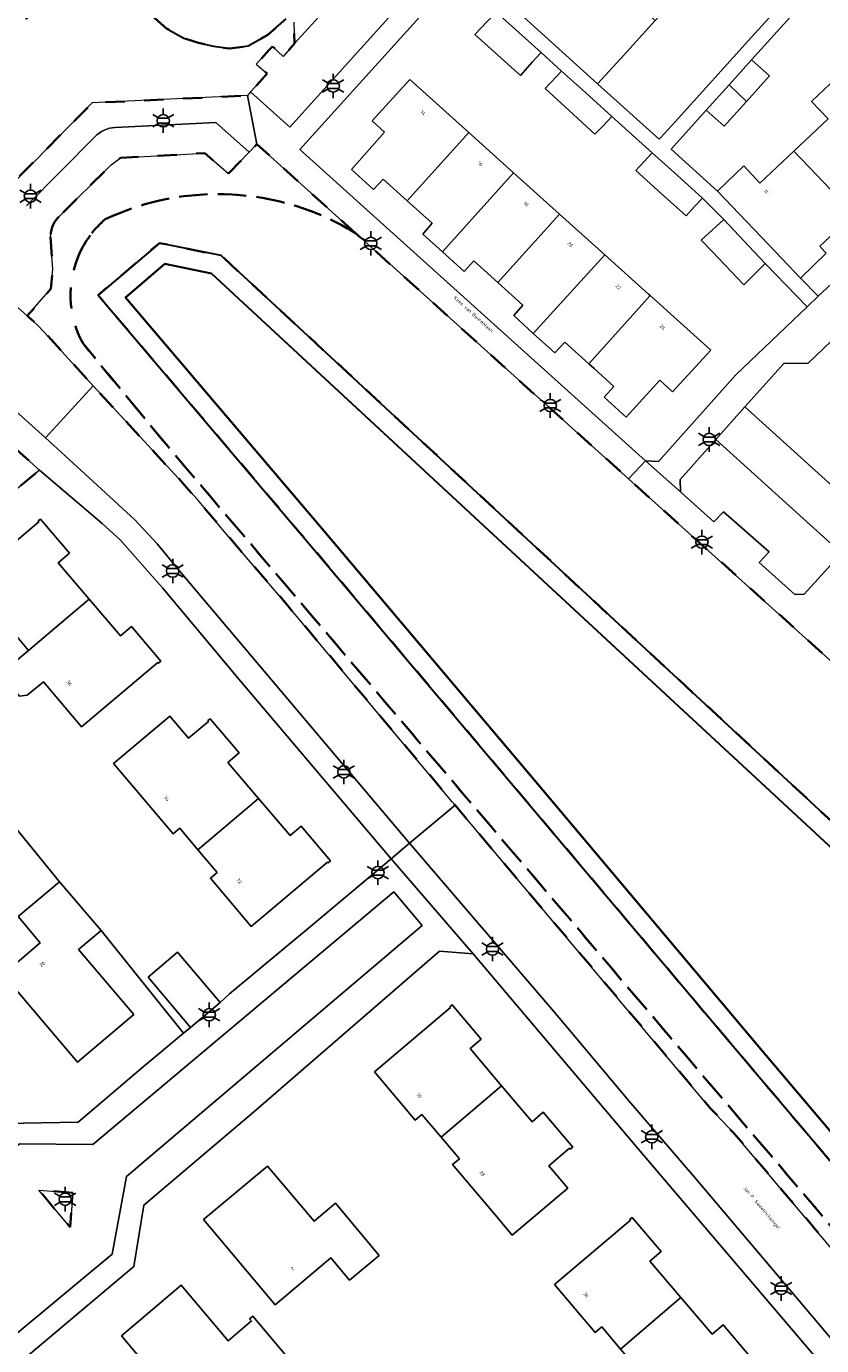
# Model space of a CAD drawing. Extents: x 105780 to 185197, y 477999 to 525027.
# Tile 234 of 256: x 108518 to 108600, y 479887 to 480023. Entities that reach past the tile are written whole.
import ezdxf
from ezdxf.enums import TextEntityAlignment as Align

# ---------------------------------------------------------------- set-up
doc = ezdxf.new("R2010")
doc.units = 0
doc.linetypes.add('XX-HIDDEN', pattern=[4, 2, -2])
for name, color, linetype, lineweight in [('B-GV-GR-HAAG_01-G', 252, 'GR-HAAG1', 13), ('B-GV-GR-MATERIAALGRENS-G', 252, 'XX-HIDDEN', 35), ('B-RO-IE-MEUBILAIR_WEGMEUBILAIR-S', 252, 'Continuous', 25), ('B-WE-GW-WATERGANG_SLOOT_INSTEEK-G', 252, 'Continuous', 30), ('B-XX-KG-KADASTRAAL_BEBOUWING-G', 252, 'Continuous', 20), ('B1-WE-OG-BEBOUWING-T18', 7, 'Continuous', 18), ('B1-WE-OG-TERREIN_ERF-GV', 252, 'Continuous', 18), ('B1-WE-OG-TOPOGRAFIE-T18', 10, 'Continuous', 18), ('B1-WE-VH-VERHARDING_ASFALT-GV', 252, 'Continuous', 18), ('B1-WE-VH-VERHARDING_BETONSTRAATSTEEN-GV', 252, 'Continuous', 18), ('B1-WE-VH-VERHARDING_TEGEL-GV', 252, 'Continuous', 18)]:
    doc.layers.add(name, color=color, linetype=linetype, lineweight=lineweight)
doc.styles.add('NLCS-ISO', font='NLCS-ISO.ttf')
doc.styles.add('NLCS-ISO-M200-T18', font='NLCS-ISO.ttf', dxfattribs={"height": 0.36})
doc.linetypes.add('GR-HAAG1', pattern='A,6,[176,NLCS.shx,S=0.125,R=0,X=0,Y=0],-2', length=8)

# ---------------------------------------------------------------- blocks, each defined once
blk = doc.blocks.new('B-SIE-WEG_LICHTMAST-SO')
at = {"ltscale": 0.1}
for p, q in [((-1.1, 0.63), (-2.19, 1.27)), ((0, 1.27), (0, 2.53)), ((1.1, 0.63), (2.19, 1.27)), ((-1.1, -0.63), (-2.19, -1.27)), ((0, -1.27), (0, -2.53)), ((1.1, -0.63), (2.19, -1.27))]:
    blk.add_line(p, q, dxfattribs=at)
at = {"flags": 128}
for points in [[(-1.16, 0.5), (1.16, 0.5)], [(-1.16, -0.5), (1.16, -0.5)]]:
    blk.add_lwpolyline(points, dxfattribs=at)
at = {"ltscale": 0.1}
blk.add_circle((0, 0), 1.27, dxfattribs=at)
at = {"style": 'NLCS-ISO'}
blk.add_attdef('TYPE', text='', height=1.8, dxfattribs=at).set_placement((0, 2.53), align=Align.BOTTOM_CENTER)

msp = doc.modelspace()

# ---------------------------------------------------------------- linework, layer by layer
at = {"layer": 'B-GV-GR-HAAG_01-G', "flags": 128}
msp.add_lwpolyline([(108589.261, 479980.654), (108585.575, 479976.504), (108585.619, 479975.236), (108585.682, 479975.179), (108589.055, 479972.136), (108590.05, 479973.192), (108594.744, 479969.041), (108593.733, 479967.939), (108597.399, 479964.645), (108598.358, 479964.671), (108602.213, 479968.918)], close=True, dxfattribs=at)
at = {"layer": 'B-GV-GR-MATERIAALGRENS-G', "flags": 128}
for points in [[(108579.025, 480100.013), (108578.062, 480099.706), (108576.596, 480099.307), (108575.349, 480099.113), (108573.19, 480098.953), (108550.184, 480098.025), (108549.875, 480097.87), (108549.714, 480097.679), (108549.53, 480096.617), (108549.347, 480093.653), (108549.112, 480090.91), (108548.743, 480088.044), (108548.31, 480086.122), (108547.64, 480083.955), (108546.569, 480081.383), (108545.296, 480079.1), (108544.524, 480077.809), (108544.139, 480077.165), (108542.781, 480075.52), (108541.408, 480074.034), (108539.261, 480072.192), (108536.68, 480070.33), (108533.683, 480068.433), (108530.618, 480066.771), (108528.576, 480065.583), (108526.927, 480064.509), (108523.002, 480061.018), (108521.566, 480059.527), (108520.355, 480057.846), (108518.995, 480055.846), (108517.912, 480053.224), (108516.241, 480049.941), (108512.457, 480043.837), (108506.659, 480035.837), (108515.317, 480028.355), (108519.102, 480025.085), (108508.127, 480013.069), (108504.408, 480016.411), (108496.822, 480023.227), (108495.642, 480021.757), (108493.462, 480019.352), (108501.224, 480012.355), (108510.368, 480004.573), (108510.371, 480004.57), (108514.333, 480004.643), (108524.949, 480015.365), (108540.952, 480016.132), (108541.277, 480016.506), (108542.196, 480017.516), (108542.995, 480018.394), (108541.869, 480019.38), (108543.208, 480020.846), (108543.531, 480021.2), (108544.639, 480020.169), (108545.806, 480021.492), (108545.741, 480023.686), (108548.921, 480027.194), (108551.617, 480030.242), (108554.824, 480033.791), (108557.499, 480036.721), (108560.715, 480040.254), (108563.341, 480043.236), (108566.571, 480046.789), (108569.211, 480049.74), (108572.434, 480053.26), (108575.037, 480056.196), (108578.248, 480059.751), (108580.889, 480062.686), (108584.139, 480066.232), (108586.714, 480069.187), (108589.952, 480072.701), (108592.563, 480075.632), (108595.793, 480079.158), (108598.408, 480082.113), (108601.594, 480085.676)], [(108603.132, 480100.013), (108603.69, 480099.134), (108604.313, 480097.531), (108604.75, 480095.503), (108604.754, 480094.317), (108604.675, 480093.612), (108604.377, 480092.556), (108602.603, 480089.928), (108601.105, 480087.893), (108583.776, 480068.926), (108577.008, 480061.647), (108572.069, 480056.335), (108563.199, 480045.997), (108559.149, 480041.513), (108556.807, 480038.737), (108544.94, 480024.037), (108543.066, 480022.38), (108542.142, 480021.862), (108541.036, 480021.241), (108539.14, 480020.988), (108539.061, 480020.977), (108538.464, 480021.071), (108537.461, 480021.228), (108535.917, 480021.58), (108534.396, 480022.031), (108532.618, 480023.056), (108531.42, 480024.066), (108530.141, 480025.472), (108529.288, 480026.608), (108529.008, 480028.389), (108529.259, 480029.989), (108529.621, 480031.228), (108530.167, 480032.579), (108531.249, 480034.25), (108540.513, 480045.265), (108543.228, 480049.153), (108544.496, 480051.113), (108546.173, 480053.382), (108547.558, 480055.094), (108549.178, 480057.648), (108550.156, 480059.793), (108550.806, 480061.62), (108551.93, 480063.762), (108553.247, 480065.71), (108554.769, 480067.514), (108556.056, 480068.864), (108557.521, 480070.213), (108559.58, 480071.773), (108561.351, 480072.922), (108562.993, 480073.883), (108564.73, 480074.674), (108566.3, 480075.549), (108569.463, 480078.137), (108570.185, 480078.886), (108572.526, 480081.314), (108575.912, 480085.448)], [(108552.097, 480001.939), (108541.924, 480011.096), (108541.125, 480010.277), (108538.996, 480008.09), (108536.572, 480010.196), (108527.852, 480009.685), (108526.89, 480008.972), (108521.495, 480003.615)], [(108520.655, 480001.543), (108520.759, 480000), (108520.88, 479998.204), (108520.67, 479996.203), (108518.251, 479993.39), (108519.297, 479992.445), (108520.005, 479991.727), (108525.028, 479986.189), (108533.125, 479977.418), (108534.463, 479975.945), (108535.787, 479974.443), (108538.385, 479971.365), (108545.004, 479963.628), (108562.072, 479943.272), (108562.361, 479942.929), (108588.725, 479911.62), (108591.122, 479909.078), (108645.467, 479844.863), (108647.354, 479846.354), (108646.132, 479846.933), (108644.69, 479848.256), (108532.921, 479979.711), (108523.995, 479990.534)], [(108675.986, 479867.621), (108675.868, 479867.763), (108662.188, 479856.373), (108659.977, 479857.978), (108666.261, 479866.283), (108666.167, 479866.368), (108665.553, 479866.923), (108664.293, 479865.532), (108652.482, 479852.497), (108646.259, 479852.632), (108621.114, 479882.515), (108592.551, 479916.259), (108546.954, 479970.332), (108525.545, 479995.538), (108531.884, 480000.915), (108538.241, 479999.626), (108608.931, 479934.091), (108672.769, 479874.885), (108667.898, 479869.51), (108666.459, 479867.922), (108667.105, 479867.403), (108668.118, 479866.589), (108662.345, 479858.859), (108662.717, 479858.506), (108676.2, 479869.641), (108677.055, 479868.807), (108687.329, 479880.202), (108686.047, 479881.356), (108630.523, 479931.339), (108580.249, 479976.595), (108554.25, 480000), (108552.097, 480001.939)], [(108523.995, 479990.534), (108532.921, 479979.711), (108644.69, 479848.256), (108646.132, 479846.933), (108647.354, 479846.354), (108649.41, 479843.953), (108654.552, 479843.847), (108663.591, 479853.873), (108664.854, 479855.274), (108675.986, 479867.621)]]:
    msp.add_lwpolyline(points, dxfattribs=at)
for points in [[(108526.281, 480003.363, -0.2531752), (108552.097, 480001.939)], [(108552.097, 480001.939, 0.2531752), (108526.281, 480003.363)], [(108521.495, 480003.615, 0.2038224), (108520.655, 480001.543)], [(108523.715, 480000, -0.1034034), (108526.281, 480003.363)], [(108526.281, 480003.363, 0.1034034), (108523.715, 480000)], [(108523.995, 479990.534, -0.2425526), (108523.715, 480000)], [(108523.715, 480000, 0.2425526), (108523.995, 479990.534)]]:
    msp.add_lwpolyline(points, format="xyb", dxfattribs=at)
for points in [[(108515.86, 479942.028), (108499.84, 479961.039), (108519.515, 479977.493), (108513.321, 479982.988), (108496.832, 479964.609), (108495.26, 479962.481), (108493.221, 479959.044), (108492.645, 479956.992), (108498.309, 479944.94), (108496.912, 479936.746), (108470.023, 479913.439), (108455.816, 479901.124), (108459.001, 479897.046), (108460.515, 479894.52), (108464.857, 479898.249)], [(108522.932, 479902.934), (108519.445, 479903.193), (108522.662, 479899.368)]]:
    msp.add_lwpolyline(points, close=True, dxfattribs=at)
at = {"layer": 'B-WE-GW-WATERGANG_SLOOT_INSTEEK-G', "flags": 128}
msp.add_lwpolyline([(108531.42, 480024.066), (108532.618, 480023.056), (108534.396, 480022.031), (108535.917, 480021.58), (108537.461, 480021.228), (108538.464, 480021.071), (108539.061, 480020.977), (108539.14, 480020.988), (108541.036, 480021.241), (108542.142, 480021.862), (108543.066, 480022.38), (108544.94, 480024.037)], dxfattribs=at)
for points in [[(108664.293, 479865.532), (108665.553, 479866.923), (108666.459, 479867.922), (108667.898, 479869.51), (108672.769, 479874.885), (108608.931, 479934.091), (108538.241, 479999.626), (108531.884, 480000.915), (108525.545, 479995.538), (108546.954, 479970.332), (108592.551, 479916.259), (108621.114, 479882.515), (108646.259, 479852.632), (108652.482, 479852.497)], [(108537.257, 479997.785), (108608.407, 479931.797), (108655.971, 479887.482), (108669.851, 479874.642), (108666.428, 479870.865), (108662.802, 479866.864), (108651.613, 479854.516), (108647.207, 479854.612), (108622.642, 479883.805), (108594.079, 479917.549), (108570.912, 479945.076), (108548.482, 479971.623), (108528.365, 479995.307), (108532.438, 479998.762)], [(108537.257, 479997.785), (108532.438, 479998.762), (108528.365, 479995.307), (108548.482, 479971.623), (108570.912, 479945.076), (108594.079, 479917.549), (108622.642, 479883.805), (108647.207, 479854.612), (108651.613, 479854.516), (108662.802, 479866.864), (108666.428, 479870.865), (108669.851, 479874.642), (108655.971, 479887.482), (108608.407, 479931.797)]]:
    msp.add_lwpolyline(points, close=True, dxfattribs=at)
at = {"layer": 'B-XX-KG-KADASTRAAL_BEBOUWING-G', "flags": 128}
for points in [[(108581.133, 480025.534), (108574.284, 480031.478), (108572.666, 480029.706), (108571.791, 480030.489), (108567.631, 480025.881), (108577.063, 480017.324), (108579.421, 480019.924), (108582.985, 480023.855)], [(108566.591, 480024.745), (108565.641, 480023.728), (108564.42, 480022.422), (108569.103, 480018.202), (108570.331, 480019.559), (108571.237, 480020.561)], [(108592.948, 480019.821), (108590.621, 480017.245), (108592.423, 480015.512), (108594.809, 480018.158)], [(108563.771, 480012.321), (108557.686, 480017.794), (108553.813, 480013.522), (108555.094, 480012.362), (108551.682, 480008.503), (108553.961, 480006.418), (108554.933, 480007.508), (108557.428, 480005.273)], [(108575.806, 480016.429), (108573.351, 480018.644), (108571.671, 480016.838), (108574.14, 480014.572), (108576.79, 480012.139), (108577.658, 480013.044), (108578.54, 480013.962)], [(108601.724, 480017.984), (108599.135, 480015.53), (108600.828, 480013.738), (108597.303, 480010.406), (108603.514, 480003.906), (108607.076, 480007.271), (108607.744, 480006.58), (108610.297, 480008.984)], [(108592.423, 480015.512), (108590.621, 480017.245), (108588.259, 480014.629), (108590.113, 480012.952)], [(108568.391, 480008.165), (108563.771, 480012.321), (108557.428, 480005.273), (108560.007, 480002.962), (108559.038, 480001.832), (108561.064, 480000)], [(108582.688, 480010.227), (108581.854, 480009.314), (108581.017, 480008.399), (108583.636, 480006.034), (108586.197, 480003.72), (108587.075, 480004.673), (108587.877, 480005.545), (108585.308, 480007.863)], [(108597.303, 480010.406), (108593.803, 480007.097), (108592.135, 480008.893), (108589.441, 480006.28), (108595.413, 480000), (108597.986, 479997.294), (108600.622, 479999.85), (108600.49, 480000), (108599.984, 480000.573), (108603.514, 480003.906)], [(108573.125, 480003.907), (108568.391, 480008.165), (108561.064, 480000), (108563.304, 479997.974), (108564.314, 479999.063), (108566.775, 479996.848)], [(108577.825, 479999.68), (108577.469, 480000), (108573.125, 480003.907), (108566.775, 479996.848), (108569.366, 479994.517), (108568.411, 479993.422), (108570.431, 479991.595)], [(108590.076, 480003.328), (108587.76, 480001.202), (108588.904, 480000), (108592.134, 479996.607), (108594.341, 479998.81), (108593.218, 480000)], [(108581.035, 479993.891), (108582.475, 479995.497), (108582.314, 479995.642), (108577.825, 479999.68), (108570.431, 479991.595), (108572.666, 479989.573), (108573.678, 479990.672), (108576.15, 479988.443)], [(108582.475, 479995.497), (108581.035, 479993.891), (108576.15, 479988.443), (108576.696, 479987.951), (108578.74, 479986.108), (108577.752, 479985.002), (108580.016, 479982.959), (108583.481, 479986.753), (108584.805, 479985.578), (108588.744, 479989.859)], [(108518.376, 479958.885), (108523.108, 479962.901), (108524.619, 479964.183), (108521.442, 479967.93), (108522.586, 479968.9), (108519.597, 479972.428), (108519.375, 479972.245), (108519.446, 479972.161), (108511.586, 479965.52), (108515.788, 479960.547), (108516.472, 479961.132)], [(108524.619, 479964.183), (108523.108, 479962.901), (108518.376, 479958.885), (108515.505, 479956.452), (108517.445, 479954.162), (108518.235, 479954.25), (108519.903, 479955.659), (108523.848, 479950.992), (108531.714, 479957.641), (108531.785, 479957.557), (108532.029, 479957.764), (108528.989, 479961.349), (108527.845, 479960.379)], [(108536.944, 479951.567), (108534.875, 479949.814), (108532.935, 479952.103), (108527.154, 479947.204), (108529.084, 479944.926), (108533.286, 479939.953), (108533.97, 479940.538), (108535.846, 479938.324), (108542.102, 479943.607), (108538.94, 479947.336), (108540.084, 479948.306), (108537.095, 479951.834), (108536.873, 479951.651)], [(108542.102, 479943.607), (108535.846, 479938.324), (108537.846, 479935.964), (108537.143, 479935.37), (108541.346, 479930.398), (108549.212, 479937.047), (108549.283, 479936.963), (108549.527, 479937.17), (108546.487, 479940.755), (108545.343, 479939.785)], [(108525.856, 479930.005), (108521.578, 479935.021), (108517.296, 479931.421), (108519.579, 479928.705), (108515.748, 479925.453), (108523.442, 479916.389), (108529.236, 479921.307), (108523.534, 479928.025)], [(108535.086, 479919.99), (108538.141, 479922.572), (108533.755, 479927.761), (108530.7, 479925.179)], [(108560.931, 479908.662), (108567.169, 479913.966), (108563.907, 479917.813), (108565.051, 479918.783), (108562.062, 479922.311), (108561.84, 479922.128), (108561.911, 479922.044), (108554.051, 479915.403), (108558.253, 479910.43), (108558.937, 479911.015)], [(108567.169, 479913.966), (108560.931, 479908.662), (108562.813, 479906.441), (108562.11, 479905.847), (108566.313, 479900.875), (108568.267, 479898.564), (108574, 479903.41), (108572.046, 479905.721), (108574.179, 479907.524), (108574.25, 479907.44), (108574.494, 479907.647), (108571.454, 479911.232), (108570.31, 479910.262)], [(108554.547, 479896.473), (108550.021, 479901.874), (108547.823, 479900.006), (108543.012, 479905.68), (108536.424, 479900.183), (108543.822, 479891.379), (108549.564, 479896.204), (108551.494, 479893.907)], [(108579.441, 479886.791), (108585.649, 479892.13), (108582.465, 479895.885), (108583.609, 479896.855), (108580.62, 479900.383), (108580.398, 479900.2), (108580.469, 479900.116), (108572.609, 479893.475), (108576.811, 479888.502), (108577.495, 479889.087)], [(108535.35, 479879.372), (108537.866, 479876.379), (108543.844, 479881.405), (108546.806, 479883.895), (108541.501, 479890.205), (108541.178, 479889.932), (108541.372, 479889.703), (108538.978, 479887.671), (108534.119, 479893.397), (108527.956, 479888.167)], [(108585.649, 479892.13), (108579.441, 479886.791), (108581.371, 479884.513), (108580.668, 479883.919), (108584.871, 479878.947), (108592.737, 479885.596), (108592.808, 479885.512), (108593.052, 479885.719), (108590.012, 479889.304), (108588.868, 479888.334)]]:
    msp.add_lwpolyline(points, close=True, dxfattribs=at)
at = {"layer": 'B1-WE-OG-TERREIN_ERF-GV', "flags": 128}
for points in [[(108617.508, 480049.278), (108611.08, 480055.059), (108608.848, 480052.383), (108605.604, 480048.805), (108602.017, 480044.848), (108599.778, 480042.378), (108597.55, 480039.921), (108594.307, 480036.343), (108590.719, 480032.386), (108588.471, 480029.906), (108586.252, 480027.459), (108582.985, 480023.855), (108579.421, 480019.924), (108577.063, 480017.324), (108583.431, 480011.623), (108583.555, 480011.76), (108585.065, 480013.429), (108592.949, 480022.141), (108597.244, 480026.886)], [(108636.542, 480030.351), (108634.732, 480032.261), (108631.987, 480029.653), (108631.312, 480030.363), (108627.902, 480027.088), (108624.342, 480023.669), (108625.014, 480022.968), (108622.452, 480020.518), (108619.943, 480018.119), (108619.17, 480018.755), (108615.656, 480015.444), (108612.169, 480012.158), (108612.844, 480011.383), (108610.297, 480008.984), (108607.744, 480006.58), (108607.076, 480007.271), (108603.514, 480003.906), (108599.984, 480000.573), (108600.49, 480000), (108600.622, 479999.85), (108597.986, 479997.294), (108599.817, 479995.427), (108603.564, 479998.919), (108604.698, 480000)], [(108577.469, 480000), (108577.825, 479999.68), (108582.314, 479995.642), (108582.475, 479995.497), (108588.744, 479989.859), (108584.805, 479985.578), (108583.481, 479986.753), (108580.016, 479982.959), (108577.752, 479985.002), (108578.74, 479986.108), (108576.696, 479987.951), (108576.15, 479988.443), (108573.678, 479990.672), (108572.666, 479989.573), (108570.431, 479991.595), (108568.411, 479993.422), (108569.366, 479994.517), (108566.775, 479996.848), (108564.314, 479999.063), (108563.304, 479997.974), (108561.064, 480000), (108559.038, 480001.832), (108560.007, 480002.962), (108557.428, 480005.273), (108554.933, 480007.508), (108553.961, 480006.418), (108551.682, 480008.503), (108555.094, 480012.362), (108553.813, 480013.522), (108557.686, 480017.794), (108563.771, 480012.321), (108568.391, 480008.165), (108573.125, 480003.907)], [(108532.195, 479965.345), (108527.813, 479970.29), (108525.963, 479971.97), (108519.515, 479977.493), (108499.84, 479961.039), (108515.86, 479942.028), (108521.578, 479935.021), (108525.856, 479930.005), (108534.346, 479919.413), (108535.086, 479919.99), (108530.7, 479925.179), (108533.755, 479927.761), (108538.141, 479922.572), (108539.102, 479923.442), (108547.655, 479930.557), (108555.784, 479937.396), (108540.279, 479955.672)], [(108515.505, 479956.452), (108518.376, 479958.885), (108516.472, 479961.132), (108515.788, 479960.547), (108511.586, 479965.52), (108519.446, 479972.161), (108519.375, 479972.245), (108519.597, 479972.428), (108522.586, 479968.9), (108521.442, 479967.93), (108524.619, 479964.183), (108527.845, 479960.379), (108528.989, 479961.349), (108532.029, 479957.764), (108531.785, 479957.557), (108531.714, 479957.641), (108523.848, 479950.992), (108519.903, 479955.659), (108518.235, 479954.25), (108517.445, 479954.162)], [(108532.935, 479952.103), (108534.875, 479949.814), (108536.944, 479951.567), (108536.873, 479951.651), (108537.095, 479951.834), (108540.084, 479948.306), (108538.94, 479947.336), (108542.102, 479943.607), (108545.343, 479939.785), (108546.487, 479940.755), (108549.527, 479937.17), (108549.283, 479936.963), (108549.212, 479937.047), (108541.346, 479930.398), (108537.143, 479935.37), (108537.846, 479935.964), (108535.846, 479938.324), (108533.97, 479940.538), (108533.286, 479939.953), (108529.084, 479944.926), (108527.154, 479947.204)], [(108566.313, 479900.875), (108562.11, 479905.847), (108562.813, 479906.441), (108560.931, 479908.662), (108558.937, 479911.015), (108558.253, 479910.43), (108554.051, 479915.403), (108561.911, 479922.044), (108561.84, 479922.128), (108562.062, 479922.311), (108565.051, 479918.783), (108563.907, 479917.813), (108567.169, 479913.966), (108570.31, 479910.262), (108571.454, 479911.232), (108574.494, 479907.647), (108574.25, 479907.44), (108574.179, 479907.524), (108572.046, 479905.721), (108574, 479903.41), (108568.267, 479898.564)], [(108554.547, 479896.473), (108551.494, 479893.907), (108549.564, 479896.204), (108543.822, 479891.379), (108536.424, 479900.183), (108543.012, 479905.68), (108547.823, 479900.006), (108550.021, 479901.874)], [(108580.668, 479883.919), (108581.371, 479884.513), (108579.441, 479886.791), (108577.495, 479889.087), (108576.811, 479888.502), (108572.609, 479893.475), (108580.469, 479900.116), (108580.398, 479900.2), (108580.62, 479900.383), (108583.609, 479896.855), (108582.465, 479895.885), (108585.649, 479892.13), (108588.868, 479888.334), (108590.012, 479889.304), (108593.052, 479885.719), (108592.808, 479885.512), (108592.737, 479885.596), (108584.871, 479878.947)], [(108527.956, 479888.167), (108534.119, 479893.397), (108538.978, 479887.671), (108541.372, 479889.703), (108541.178, 479889.932), (108541.501, 479890.205), (108546.806, 479883.895), (108543.844, 479881.405), (108537.866, 479876.379), (108535.35, 479879.372)]]:
    msp.add_lwpolyline(points, close=True, dxfattribs=at)
for points in [[(108562.571, 480028.543), (108546.359, 480010.574), (108558.091, 480000), (108582.014, 479978.437), (108583.351, 479978.378), (108591.328, 479987.302), (108598.674, 479994.345), (108594.341, 479998.81), (108592.134, 479996.607), (108588.904, 480000), (108587.76, 480001.202), (108590.076, 480003.328), (108587.877, 480005.545), (108587.075, 480004.673), (108586.197, 480003.72), (108583.636, 480006.034), (108581.017, 480008.399), (108581.854, 480009.314), (108582.688, 480010.227), (108578.54, 480013.962), (108577.658, 480013.044), (108576.79, 480012.139), (108574.14, 480014.572), (108571.671, 480016.838), (108573.351, 480018.644), (108571.237, 480020.561), (108570.331, 480019.559), (108569.103, 480018.202), (108564.42, 480022.422), (108565.641, 480023.728)], [(108599.553, 480027.139), (108592.948, 480019.821), (108594.809, 480018.158), (108592.423, 480015.512), (108590.113, 480012.952), (108588.259, 480014.629), (108584.641, 480010.587), (108589.441, 480006.28), (108592.135, 480008.893), (108593.803, 480007.097), (108597.303, 480010.406), (108600.828, 480013.738), (108599.135, 480015.53), (108601.724, 480017.984), (108604.337, 480020.461), (108606.025, 480018.682), (108609.474, 480021.964), (108613.008, 480025.327)], [(108515.976, 479910.067), (108523.479, 479910.208), (108530.208, 479915.908), (108534.346, 479919.413), (108525.856, 479930.005), (108523.534, 479928.025), (108529.236, 479921.307), (108523.442, 479916.389), (108515.748, 479925.453), (108519.579, 479928.705), (108517.296, 479931.421), (108521.578, 479935.021), (108515.86, 479942.028)], [(108599.208, 479886.373), (108581.234, 479907.475), (108564.222, 479927.572), (108560.743, 479927.852), (108541.584, 479911.233), (108530.28, 479901.637), (108529.223, 479895.324), (108508.12, 479877.585)]]:
    msp.add_lwpolyline(points, dxfattribs=at)
at = {"layer": 'B1-WE-VH-VERHARDING_ASFALT-GV', "flags": 128}
for points in [[(108521.495, 480003.615), (108526.89, 480008.972), (108527.852, 480009.685), (108536.572, 480010.196), (108538.996, 480008.09), (108541.125, 480010.277), (108537.69, 480013.362)], [(108537.69, 480013.362), (108527.294, 480012.836)], [(108525.222, 480011.876), (108518.155, 480004.749)], [(108516.864, 479997.002), (108515.642, 479995.711), (108518.251, 479993.39), (108520.67, 479996.203), (108520.88, 479998.204), (108520.759, 480000), (108520.655, 480001.543)]]:
    msp.add_lwpolyline(points, dxfattribs=at)
at = {"layer": 'B1-WE-VH-VERHARDING_ASFALT-GV'}
for points in [[(108527.294, 480012.836, 0.1931739), (108525.222, 480011.876)], [(108520.655, 480001.543, -0.2038224), (108521.495, 480003.615)]]:
    msp.add_lwpolyline(points, format="xyb", dxfattribs=at)
at = {"layer": 'B1-WE-VH-VERHARDING_ASFALT-GV', "flags": 128}
for points in [[(108545.004, 479963.628), (108538.385, 479971.365), (108535.787, 479974.443), (108534.463, 479975.945), (108533.125, 479977.418), (108525.028, 479986.189), (108520.112, 479980.809), (108524.167, 479977.095), (108529.328, 479972.368), (108531.667, 479969.859), (108533.716, 479967.359), (108556.158, 479940.78), (108557.669, 479939.014), (108562.361, 479942.929), (108562.072, 479943.272)], [(108591.122, 479909.078), (108588.725, 479911.62), (108562.361, 479942.929), (108557.669, 479939.014), (108572.546, 479921.627), (108574.919, 479918.807), (108580.295, 479912.418), (108587.057, 479904.541), (108654.844, 479824.412), (108659.518, 479828.124), (108659.335, 479828.341), (108648.299, 479841.517), (108645.467, 479844.863)]]:
    msp.add_lwpolyline(points, close=True, dxfattribs=at)
at = {"layer": 'B1-WE-VH-VERHARDING_BETONSTRAATSTEEN-GV', "flags": 128}
for points in [[(108551.127, 480027.374), (108545.806, 480021.492), (108544.639, 480020.169), (108543.531, 480021.2), (108543.208, 480020.846), (108541.869, 480019.38), (108542.995, 480018.394), (108542.196, 480017.516), (108541.277, 480016.506), (108545.332, 480012.879), (108616.056, 480091.274)], [(108545.741, 480023.686), (108545.806, 480021.492), (108551.127, 480027.374)]]:
    msp.add_lwpolyline(points, dxfattribs=at)
for points in [[(108642.283, 480022.735), (108644.175, 480024.99), (108654.009, 480035.893), (108661.885, 480044.6), (108658.226, 480048.013), (108650.038, 480039.03), (108640.159, 480028.019), (108638.176, 480025.962), (108603.473, 479992.972), (108598.772, 479988.514), (108596.273, 479988.478), (108592.264, 479984.004), (108605.231, 479972.252), (108609.352, 479976.803), (108609.122, 479979.407), (108613.193, 479984.694)], [(108518.251, 479993.39), (108515.642, 479995.711), (108514.198, 479996.942), (108510.206, 480000), (108508.238, 480001.508), (108506.882, 480000), (108503.259, 479995.973), (108520.112, 479980.809), (108525.028, 479986.189), (108520.005, 479991.727), (108519.297, 479992.445)], [(108592.264, 479984.004), (108589.261, 479980.654), (108602.213, 479968.918), (108605.231, 479972.252)], [(108558.978, 479930.508), (108556.04, 479933.989), (108525.006, 479907.922), (108517.445, 479907.982), (108498.927, 479892.038), (108508.246, 479881.19), (108508.389, 479881.151), (108527.013, 479896.613), (108528.463, 479904.598), (108533.066, 479908.506)], [(108522.932, 479902.934), (108522.662, 479899.368), (108519.445, 479903.193)]]:
    msp.add_lwpolyline(points, close=True, dxfattribs=at)
at = {"layer": 'B1-WE-VH-VERHARDING_TEGEL-GV', "flags": 128}
for points in [[(108617.734, 480089.765), (108616.056, 480091.274), (108545.332, 480012.879), (108541.277, 480016.506), (108540.952, 480016.132), (108541.924, 480011.096), (108552.097, 480001.939), (108554.25, 480000), (108580.249, 479976.595), (108582.014, 479978.437), (108558.091, 480000), (108546.359, 480010.574), (108562.571, 480028.543), (108562.593, 480028.522), (108563.587, 480029.626), (108563.561, 480029.65), (108597.515, 480067.375), (108597.548, 480067.344), (108598.552, 480068.459), (108598.512, 480068.495)], [(108587.057, 479904.541), (108580.295, 479912.418), (108574.919, 479918.807), (108572.546, 479921.627), (108557.669, 479939.014), (108555.784, 479937.396), (108564.222, 479927.572), (108581.234, 479907.475), (108599.208, 479886.373), (108608.049, 479875.878), (108643.385, 479834.16), (108651.832, 479824.017), (108652.842, 479822.822), (108654.844, 479824.412)], [(108564.222, 479927.572), (108555.784, 479937.396), (108547.655, 479930.557), (108539.102, 479923.442), (108538.141, 479922.572), (108535.086, 479919.99), (108534.346, 479919.413), (108530.208, 479915.908), (108523.479, 479910.208), (108515.976, 479910.067), (108494.978, 479892.277), (108508.12, 479877.585), (108529.223, 479895.324), (108530.28, 479901.637), (108541.584, 479911.233), (108560.743, 479927.852)], [(108558.978, 479930.508), (108533.066, 479908.506), (108528.463, 479904.598), (108527.013, 479896.613), (108508.389, 479881.151), (108508.246, 479881.19), (108498.927, 479892.038), (108517.445, 479907.982), (108525.006, 479907.922), (108556.04, 479933.989)]]:
    msp.add_lwpolyline(points, close=True, dxfattribs=at)
for points in [[(108636.542, 480030.351), (108604.698, 480000), (108603.564, 479998.919), (108599.817, 479995.427), (108598.674, 479994.345), (108591.328, 479987.302), (108583.351, 479978.378), (108582.014, 479978.437), (108585.619, 479975.236), (108585.575, 479976.504), (108589.261, 479980.654), (108592.264, 479984.004), (108596.273, 479988.478), (108598.772, 479988.514), (108603.473, 479992.972), (108603.572, 479995.808), (108606.04, 479998.156), (108607.977, 480000), (108635.323, 480026.047)], [(108566.591, 480024.745), (108571.237, 480020.561), (108573.351, 480018.644), (108575.806, 480016.429), (108578.54, 480013.962), (108582.688, 480010.227), (108585.308, 480007.863), (108587.877, 480005.545), (108590.076, 480003.328), (108593.218, 480000), (108594.341, 479998.81), (108598.674, 479994.345), (108599.817, 479995.427), (108597.986, 479997.294), (108595.413, 480000), (108589.441, 480006.28), (108584.641, 480010.587), (108588.259, 480014.629), (108590.621, 480017.245), (108592.948, 480019.821), (108599.553, 480027.139)], [(108597.244, 480026.886), (108592.949, 480022.141), (108585.065, 480013.429), (108583.555, 480011.76), (108583.431, 480011.623), (108577.063, 480017.324), (108567.631, 480025.881)], [(108540.952, 480016.132), (108524.949, 480015.365), (108514.333, 480004.643), (108510.371, 480004.57), (108516.864, 479997.002)], [(108527.294, 480012.836), (108537.69, 480013.362), (108541.125, 480010.277), (108541.924, 480011.096), (108540.952, 480016.132)], [(108518.155, 480004.749), (108525.222, 480011.876)], [(108513.321, 479982.988), (108519.515, 479977.493), (108525.963, 479971.97), (108527.813, 479970.29), (108532.195, 479965.345), (108540.279, 479955.672), (108555.784, 479937.396), (108557.669, 479939.014), (108556.158, 479940.78), (108533.716, 479967.359), (108531.667, 479969.859), (108529.328, 479972.368), (108524.167, 479977.095), (108520.112, 479980.809), (108503.259, 479995.973)], [(108602.213, 479968.918), (108598.358, 479964.671), (108597.399, 479964.645), (108593.733, 479967.939), (108594.744, 479969.041), (108590.05, 479973.192), (108589.055, 479972.136), (108585.682, 479975.179), (108585.619, 479975.236), (108582.014, 479978.437), (108580.249, 479976.595), (108630.523, 479931.339)]]:
    msp.add_lwpolyline(points, dxfattribs=at)
at = {"layer": 'B1-WE-VH-VERHARDING_TEGEL-GV'}
msp.add_lwpolyline([(108525.222, 480011.876, -0.1931739), (108527.294, 480012.836)], format="xyb", dxfattribs=at)

# ---------------------------------------------------------------- block references
at = {"layer": 'B-RO-IE-MEUBILAIR_WEGMEUBILAIR-S', "xscale": 0.5, "yscale": 0.5, "zscale": 0.5}
for p in [(108549.801, 480017.114), (108532.274, 480013.532), (108518.575, 480005.744), (108553.676, 480000.875), (108572.189, 479984.151), (108588.577, 479980.646), (108587.825, 479970.052), (108533.241, 479967.077), (108550.894, 479946.343), (108554.411, 479935.957), (108566.226, 479928.073), (108537.008, 479921.297), (108582.657, 479908.703), (108522.153, 479902.262), (108595.987, 479893.053)]:
    msp.add_blockref('B-SIE-WEG_LICHTMAST-SO', p, dxfattribs=at)

# ---------------------------------------------------------------- texts
at = {"layer": 'B1-WE-OG-BEBOUWING-T18', "style": 'NLCS-ISO-M200-T18'}
for s, rotation, p in [('14', 315, (108559.075, 480014.34)), ('16', 315, (108564.965, 480009.096)), ('18', 315, (108569.705, 480004.932)), ('11', 43.2, (108594.47, 480006.199)), ('20', 315, (108574.231, 480000.764)), ('22', 315, (108579.187, 479996.383)), ('24', 315, (108583.784, 479992.217)), ('36', 310, (108522.56, 479955.523)), ('34', 310, (108532.604, 479943.603)), ('32', 310.2, (108540.11, 479935.101)), ('20', 40.3, (108519.801, 479926.51)), ('30', 310.2, (108558.653, 479912.971)), ('28', 310.2, (108565.165, 479904.912)), ('2', 39.9, (108545.601, 479895.118)), ('26', 310, (108575.871, 479892.389))]:
    msp.add_text(s, height=0.36, rotation=rotation, dxfattribs=at).set_placement(p, align=Align.MIDDLE)
at = {"layer": 'B1-WE-OG-TOPOGRAFIE-T18', "style": 'NLCS-ISO-M200-T18'}
for s, rotation, p in [('Kees van Baarenlaan', 317.7, (108564.274, 479993.576)), ('Jan P. Sweelincksingel', 310.2, (108593.966, 479901.34))]:
    msp.add_text(s, height=0.36, rotation=rotation, dxfattribs=at).set_placement(p, align=Align.MIDDLE)

doc.saveas('drawing.dxf')
